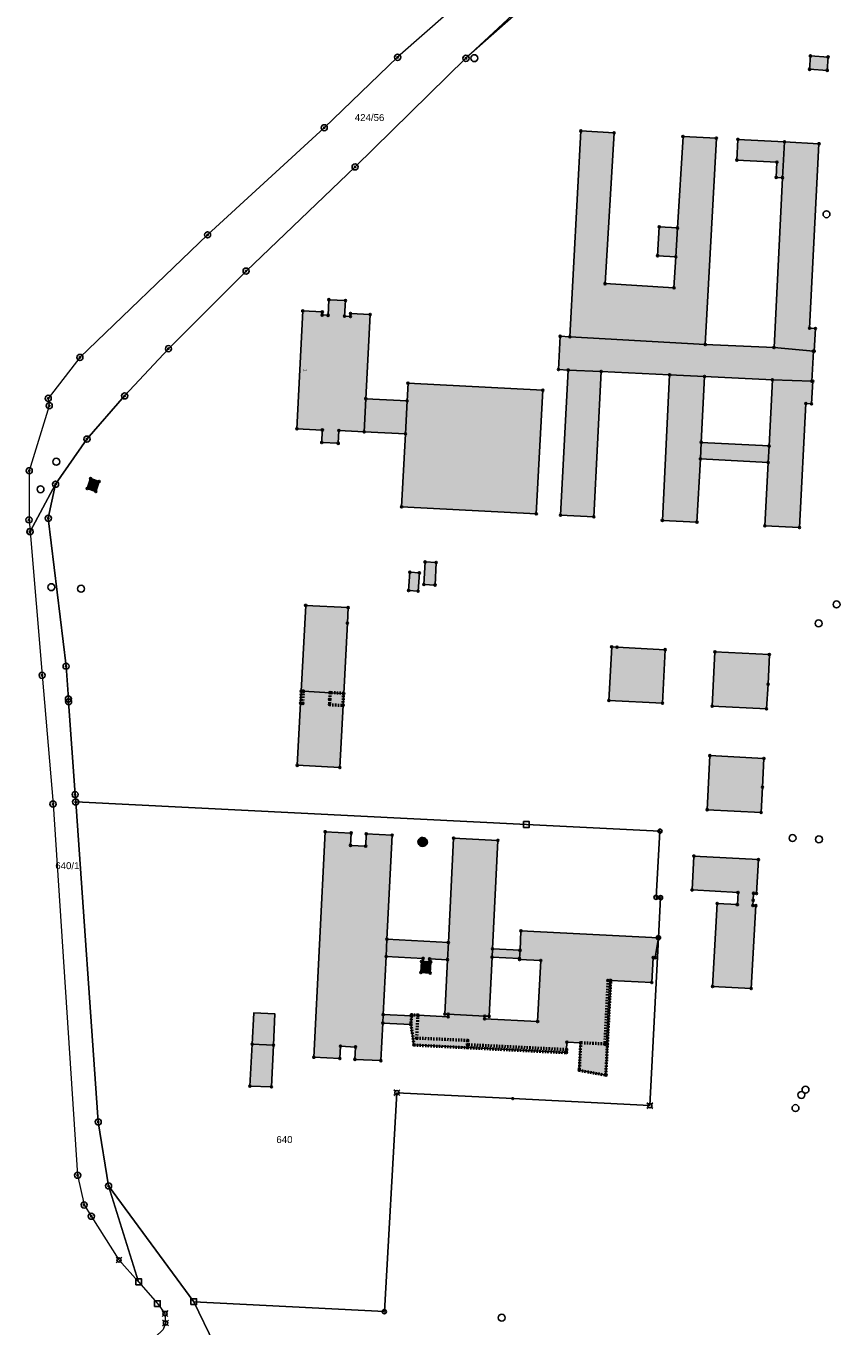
# Model space of a CAD drawing. Header units: millimetres. Extents: x 692199 to 693496, y 5343266 to 5344956.
# Tile 4 of 11: x 692199 to 692435, y 5344017 to 5344392. Entities that reach past the tile are written whole.
import ezdxf
from ezdxf.enums import TextEntityAlignment as Align

# ---------------------------------------------------------------- set-up
doc = ezdxf.new("R2010")
doc.units = ezdxf.units.MM
doc.linetypes.add('bauteil', pattern=[0.8, 0.4, -0.4])
doc.layers.add('bauteil', color=40, linetype='bauteil', lineweight=50)
doc.layers.add('flurstueck', color=72, linetype='Continuous', lineweight=0)
for name, color, linetype in [('bauwerke', 253, 'Continuous'), ('bauwerke_Umring', 5, 'Continuous'), ('besondererGebaeudepunkt_genau', 72, 'Continuous'), ('besondererGebaeudepunkt_sonstiger', 50, 'Continuous'), ('flurstuecksnummer', 250, 'Continuous'), ('gebaeude_GebaeudeFuerOeffentlicheZwecke', 252, 'Continuous'), ('gebaeude_GebaeudeFuerWirtschaftUndGewerbe', 252, 'Continuous'), ('gebaeude_NachQuellenlageNichtZuSpezifizieren', 252, 'Continuous'), ('gebaeude_Umring', 10, 'Continuous'), ('grenzpunkt_genau', 4, 'Continuous'), ('hausnummer', 250, 'Continuous'), ('katasterfestpunkt', 140, 'Continuous')]:
    doc.layers.add(name, color=color, linetype=linetype)
doc.styles.add('flurstuecksnummer', font='arial.ttf')
doc.styles.add('hausnummer', font='arial.ttf')

# ---------------------------------------------------------------- blocks, each defined once
blk = doc.blocks.new('ABM_1000')
for radius in [0.882, 0.206]:
    blk.add_circle((0, 0), radius)
blk = doc.blocks.new('ABM_1110')
blk.add_lwpolyline([(-0.83, -0.83), (0.83, -0.83), (0.83, 0.83), (-0.83, 0.83), (-0.83, -0.83)])
blk = doc.blocks.new('ABM_1400')
for p, q in [((-0.43, 0.43), (-0.85, 0.85)), ((0.85, 0.85), (0.43, 0.43)), ((-0.43, -0.43), (-0.85, -0.85)), ((0.85, -0.85), (0.43, -0.43))]:
    blk.add_line(p, q)
blk.add_circle((0, 0), 0.61)
blk = doc.blocks.new('ABM_1200')
for p, q in [((-0.61, 0), (-0.3, 0)), ((0, 0.61), (0, 0.3)), ((0.61, 0), (0.3, 0)), ((0, -0.61), (0, -0.3))]:
    blk.add_line(p, q)
blk.add_circle((0, 0), 0.61)
blk = doc.blocks.new('ABM_9500')
h = blk.add_hatch()
h.set_pattern_fill('ANGLE', color=256)
h.set_pattern_definition([(0, (0, 0), (0, 6.985), [5.08, -1.905]), (90, (0, 0), (-6.985, 4e-16), [5.08, -1.905])])
h.paths.add_polyline_path([(-0.27, 0, 1), (0.27, 0, 1)])
h = blk.add_hatch(color=256)
h.dxf.hatch_style = 1
h.paths.add_polyline_path([(-0.27, 0, 1), (0.27, 0, 1)])
blk.add_circle((0, 0), 0.273)
blk = doc.blocks.new('ABM_1650')
blk.add_line((-0.43, -0.43), (0.43, 0.43))
blk.add_circle((0, 0), 0.61)
blk = doc.blocks.new('Gebaeudepunkt')
blk.add_circle((0, 0), 0.3)
blk = doc.blocks.new('Aufnahmepunkt')
blk.add_circle((0, 0), 1)

msp = doc.modelspace()

# ---------------------------------------------------------------- hatches: boundary and pattern name
at = {"layer": 'bauwerke'}
for points in [[(692312.72, 5344156.43), (692312.8, 5344156.02), (692312.98, 5344155.65), (692313.27, 5344155.35), (692313.64, 5344155.15), (692314.04, 5344155.07), (692314.46, 5344155.1), (692314.85, 5344155.27), (692315.17, 5344155.53), (692315.39, 5344155.88), (692315.51, 5344156.28), (692315.43, 5344156.69), (692315.25, 5344157.06), (692314.95, 5344157.36), (692314.59, 5344157.56), (692314.18, 5344157.64), (692313.76, 5344157.61), (692313.38, 5344157.44), (692313.06, 5344157.18), (692312.83, 5344156.83), (692312.72, 5344156.43)], [(692334.17, 5344123.09), (692342.13, 5344122.68), (692342.25, 5344125.06), (692334.29, 5344125.48), (692334.17, 5344123.09)], [(692264.81, 5344097.95), (692270.98, 5344097.64), (692271.42, 5344106.66), (692265.27, 5344106.96), (692264.81, 5344097.95)], [(692302.59, 5344104.04), (692310.66, 5344103.65), (692310.87, 5344106.09), (692302.71, 5344106.48), (692302.59, 5344104.04)]]:
    msp.add_hatch(color=253, dxfattribs=at).paths.add_polyline_path(points)
at = {"layer": 'gebaeude_GebaeudeFuerOeffentlicheZwecke'}
for points in [[(692278.98, 5344199.92), (692279.66, 5344199.89), (692287.33, 5344199.49), (692291.29, 5344199.28), (692292.35, 5344219.58), (692292.58, 5344224.07), (692280.3, 5344224.72), (692278.98, 5344199.92)], [(692367.96, 5344197.25), (692383.42, 5344196.47), (692384.21, 5344211.92), (692370.3, 5344212.64), (692368.75, 5344212.75), (692367.96, 5344197.25)], [(692397.8, 5344195.59), (692413.52, 5344194.82), (692413.96, 5344201.92), (692414.33, 5344210.51), (692398.61, 5344211.31), (692397.8, 5344195.59)], [(692277.87, 5344178.51), (692290.16, 5344177.88), (692291.1, 5344195.85), (692291.29, 5344199.28), (692287.33, 5344199.49), (692279.66, 5344199.89), (692278.98, 5344199.92), (692278.83, 5344196.45), (692277.87, 5344178.51)], [(692396.34, 5344165.69), (692411.94, 5344164.9), (692412.34, 5344172.22), (692412.76, 5344180.5), (692397.12, 5344181.3), (692396.34, 5344165.69)], [(692391.98, 5344142.5), (692405.27, 5344141.77), (692405.08, 5344138.26), (692399.24, 5344138.58), (692397.94, 5344114.61), (692409.09, 5344114.01), (692410.41, 5344137.96), (692409.59, 5344138), (692409.67, 5344139.5), (692409.78, 5344141.52), (692410.62, 5344141.47), (692411.16, 5344151.26), (692392.52, 5344152.29), (692391.98, 5344142.5)]]:
    msp.add_hatch(color=252, dxfattribs=at).paths.add_polyline_path(points)
at = {"layer": 'gebaeude_GebaeudeFuerWirtschaftUndGewerbe'}
for points in [[(692425.96, 5344379.6), (692431.07, 5344379.3), (692431.29, 5344383.16), (692426.19, 5344383.46), (692425.96, 5344379.6)], [(692356.67, 5344302.31), (692395.82, 5344300.09), (692399.01, 5344359.69), (692389.37, 5344360.2), (692387.79, 5344333.76), (692387.29, 5344325.45), (692386.76, 5344316.49), (692366.83, 5344317.68), (692369.44, 5344361.27), (692359.82, 5344361.79), (692356.67, 5344302.31)], [(692404.93, 5344353.39), (692416.52, 5344352.78), (692416.28, 5344348.38), (692418.12, 5344348.29), (692418.71, 5344358.64), (692405.24, 5344359.36), (692404.93, 5344353.39)], [(692415.68, 5344299.22), (692427.05, 5344298.18), (692427.31, 5344298.16), (692427.64, 5344304.7), (692425.97, 5344304.79), (692428.67, 5344358.11), (692418.71, 5344358.64), (692418.12, 5344348.29), (692415.68, 5344299.22)], [(692382.03, 5344325.76), (692387.29, 5344325.45), (692387.79, 5344333.76), (692382.52, 5344334.08), (692382.03, 5344325.76)], [(692353.35, 5344292.86), (692356.17, 5344292.71), (692365.71, 5344292.32), (692385.5, 5344291.33), (692395.59, 5344290.85), (692415.2, 5344289.88), (692426.61, 5344289.48), (692427.05, 5344298.18), (692415.68, 5344299.22), (692395.82, 5344300.09), (692356.67, 5344302.31), (692353.87, 5344302.46), (692353.35, 5344292.86)], [(692353.96, 5344250.81), (692363.61, 5344250.3), (692365.71, 5344292.32), (692356.17, 5344292.71), (692353.96, 5344250.81)], [(692383.4, 5344249.28), (692393.41, 5344248.76), (692394.39, 5344267.04), (692394.65, 5344271.82), (692395.59, 5344290.85), (692385.5, 5344291.33), (692383.4, 5344249.28)], [(692413.01, 5344247.73), (692423.04, 5344247.21), (692424.87, 5344283.02), (692426.53, 5344282.93), (692426.86, 5344289.47), (692426.61, 5344289.48), (692415.2, 5344289.88), (692414.24, 5344270.77), (692413.99, 5344265.98), (692413.01, 5344247.73)], [(692394.39, 5344267.04), (692413.99, 5344265.98), (692414.24, 5344270.77), (692394.65, 5344271.82), (692394.39, 5344267.04)], [(692217.17, 5344258.47), (692219.65, 5344257.62), (692220.62, 5344260.51), (692218.13, 5344261.35), (692217.17, 5344258.47)], [(692314.47, 5344230.77), (692317.69, 5344230.6), (692318.03, 5344237.1), (692314.8, 5344237.26), (692314.47, 5344230.77)], [(692310.06, 5344229.02), (692312.79, 5344228.84), (692313.15, 5344234.11), (692310.42, 5344234.28), (692310.06, 5344229.02)], [(692264.19, 5344085.82), (692270.39, 5344085.6), (692270.98, 5344097.64), (692264.81, 5344097.95), (692264.19, 5344085.82)]]:
    msp.add_hatch(color=252, dxfattribs=at).paths.add_polyline_path(points)
at = {"layer": 'gebaeude_NachQuellenlageNichtZuSpezifizieren'}
for points in [[(692277.76, 5344275.76), (692285.11, 5344275.39), (692284.93, 5344271.79), (692289.72, 5344271.55), (692289.91, 5344275.23), (692297.22, 5344274.85), (692297.22, 5344274.89), (692297.65, 5344284.44), (692298.93, 5344308.76), (692293.27, 5344309.06), (692293.23, 5344308.18), (692291.55, 5344308.27), (692291.79, 5344312.79), (692286.99, 5344313.04), (692286.76, 5344308.53), (692285.06, 5344308.62), (692285.11, 5344309.51), (692279.44, 5344309.79), (692277.76, 5344275.76)], [(692308.04, 5344253.2), (692346.96, 5344251.15), (692348.84, 5344286.87), (692309.88, 5344288.92), (692309.61, 5344283.8), (692309.14, 5344274.27), (692308.04, 5344253.2)], [(692297.22, 5344274.89), (692309.14, 5344274.27), (692309.61, 5344283.8), (692297.65, 5344284.44), (692297.22, 5344274.89)], [(692282.65, 5344094.15), (692290.16, 5344093.77), (692290.34, 5344097.34), (692294.71, 5344097.12), (692294.53, 5344093.55), (692302.04, 5344093.18), (692302.59, 5344104.04), (692302.71, 5344106.48), (692303.56, 5344123.28), (692303.8, 5344128.28), (692305.32, 5344158.35), (692297.82, 5344158.73), (692297.64, 5344155.16), (692293.26, 5344155.38), (692293.45, 5344158.95), (692285.94, 5344159.32), (692282.65, 5344094.15)], [(692320.5, 5344106.63), (692321.52, 5344106.58), (692332.05, 5344106.05), (692333.31, 5344105.99), (692334.17, 5344123.09), (692334.29, 5344125.48), (692335.86, 5344156.82), (692323.07, 5344157.46), (692321.54, 5344127.33), (692321.3, 5344122.35), (692320.5, 5344106.63)], [(692310.66, 5344103.65), (692311.6, 5344097.72), (692327.05, 5344096.94), (692355.71, 5344095.51), (692355.72, 5344096.34), (692355.82, 5344098.52), (692359.76, 5344098.32), (692359.35, 5344090.4), (692367.1, 5344089.02), (692367.56, 5344097.92), (692368.5, 5344116.31), (692380.33, 5344115.73), (692380.72, 5344122.98), (692381.32, 5344122.94), (692382.28, 5344128.7), (692342.53, 5344130.69), (692342.25, 5344125.06), (692342.13, 5344122.68), (692342.12, 5344122.4), (692348.25, 5344122.11), (692347.35, 5344104.47), (692332.03, 5344105.28), (692332.05, 5344106.05), (692321.52, 5344106.58), (692321.49, 5344105.85), (692312.77, 5344106.27), (692310.85, 5344106.39), (692310.87, 5344106.09), (692310.66, 5344103.65)], [(692303.56, 5344123.28), (692314.23, 5344122.72), (692314.17, 5344121.82), (692316.08, 5344121.72), (692316.13, 5344122.61), (692321.3, 5344122.35), (692321.54, 5344127.33), (692303.8, 5344128.28), (692303.56, 5344123.28)], [(692313.61, 5344118.63), (692316.3, 5344118.49), (692316.48, 5344121.7), (692316.08, 5344121.72), (692314.17, 5344121.82), (692313.78, 5344121.84), (692313.61, 5344118.63)]]:
    msp.add_hatch(color=252, dxfattribs=at).paths.add_polyline_path(points)

# ---------------------------------------------------------------- linework, layer by layer
at = {"layer": 'bauteil'}
for points in [[(692278.83, 5344196.45), (692279.47, 5344196.42), (692279.66, 5344199.89), (692278.98, 5344199.92), (692278.83, 5344196.45)], [(692287.16, 5344196.06), (692291.1, 5344195.85), (692291.29, 5344199.28), (692287.33, 5344199.49), (692287.23, 5344197.56), (692287.16, 5344196.06)], [(692366.75, 5344097.97), (692367.56, 5344097.92), (692368.5, 5344116.31), (692367.67, 5344116.35), (692366.75, 5344097.97)], [(692310.66, 5344103.65), (692311.6, 5344097.72), (692327.05, 5344096.94), (692355.71, 5344095.51), (692355.72, 5344096.34), (692327.1, 5344097.74), (692327.16, 5344098.98), (692312.42, 5344099.64), (692312.77, 5344106.27), (692310.85, 5344106.39), (692310.87, 5344106.09), (692310.66, 5344103.65)], [(692359.35, 5344090.4), (692367.1, 5344089.02), (692367.56, 5344097.92), (692366.75, 5344097.97), (692359.76, 5344098.32), (692359.35, 5344090.4)]]:
    msp.add_lwpolyline(points, dxfattribs=at)
at = {"layer": 'bauwerke_Umring'}
for points in [[(692312.72, 5344156.43), (692312.8, 5344156.02), (692312.98, 5344155.65), (692313.27, 5344155.35), (692313.64, 5344155.15), (692314.04, 5344155.07), (692314.46, 5344155.1), (692314.85, 5344155.27), (692315.17, 5344155.53), (692315.39, 5344155.88), (692315.51, 5344156.28), (692315.43, 5344156.69), (692315.25, 5344157.06), (692314.95, 5344157.36), (692314.59, 5344157.56), (692314.18, 5344157.64), (692313.76, 5344157.61), (692313.38, 5344157.44), (692313.06, 5344157.18), (692312.83, 5344156.83), (692312.72, 5344156.43)], [(692334.17, 5344123.09), (692342.13, 5344122.68), (692342.25, 5344125.06), (692334.29, 5344125.48), (692334.17, 5344123.09)], [(692264.81, 5344097.95), (692270.98, 5344097.64), (692271.42, 5344106.66), (692265.27, 5344106.96), (692264.81, 5344097.95)], [(692302.59, 5344104.04), (692310.66, 5344103.65), (692310.87, 5344106.09), (692302.71, 5344106.48), (692302.59, 5344104.04)]]:
    msp.add_lwpolyline(points, dxfattribs=at)
at = {"layer": 'flurstueck'}
for points in [[(692200.33, 5344249.43), (692200.62, 5344245.98), (692200.65, 5344246.07), (692208, 5344259.73), (692217.08, 5344272.77), (692227.97, 5344285.24), (692240.64, 5344298.88), (692263.08, 5344321.31), (692294.59, 5344351.4), (692326.63, 5344382.78), (692494.88, 5344539.08)], [(692939.42, 5343940.25), (692944.44, 5344040.12), (692949.46, 5344139.98), (692954.35, 5344237.16), (692962.01, 5344389.67), (692968.73, 5344523.47), (692948.09, 5344516.18), (692704.92, 5344528.47), (692699.81, 5344528.73), (692494.88, 5344539.08), (692406.07, 5344452.95), (692326.63, 5344382.78), (692294.59, 5344351.4), (692263.08, 5344321.31), (692240.64, 5344298.88), (692227.97, 5344285.24), (692217.08, 5344272.77), (692208, 5344259.73), (692205.9, 5344249.88)], [(692321.65, 5344396.11), (692306.88, 5344383.07), (692285.67, 5344362.72), (692251.94, 5344331.78), (692215.03, 5344296.35), (692205.88, 5344284.53), (692206.16, 5344282.4), (692200.39, 5344263.62), (692200.33, 5344249.43)], [(692200.62, 5344245.98), (692204.12, 5344204.51), (692207.27, 5344167.29), (692214.38, 5344060.08), (692216.26, 5344051.48), (692218.33, 5344048.21), (692226.32, 5344035.58), (692232.01, 5344029.27), (692223.33, 5344056.99), (692220.33, 5344075.48), (692213.81, 5344167.94), (692213.66, 5344170.07), (692211.77, 5344196.85), (692211.72, 5344197.67), (692211.05, 5344207.15), (692205.9, 5344249.88), (692208, 5344259.73), (692200.65, 5344246.07), (692200.62, 5344245.98)], [(692205.9, 5344249.88), (692211.05, 5344207.15), (692211.72, 5344197.67), (692211.77, 5344196.85), (692213.66, 5344170.07), (692213.81, 5344167.94), (692344.1, 5344161.41), (692382.7, 5344159.48), (692381.57, 5344140.35), (692382.87, 5344140.28), (692382.28, 5344128.7), (692379.78, 5344080.17), (692340.14, 5344082.2), (692306.67, 5344083.92), (692303.04, 5344020.67), (692247.92, 5344023.53), (692253.86, 5344011.32)], [(692213.81, 5344167.94), (692220.33, 5344075.48), (692223.33, 5344056.99), (692247.92, 5344023.53), (692303.04, 5344020.67), (692306.67, 5344083.92), (692340.14, 5344082.2), (692379.78, 5344080.17), (692382.28, 5344128.7), (692382.87, 5344140.28), (692381.57, 5344140.35), (692382.7, 5344159.48), (692344.1, 5344161.41), (692213.81, 5344167.94)], [(692223.33, 5344056.99), (692232.01, 5344029.27), (692237.43, 5344022.99), (692239.62, 5344020.09), (692239.8, 5344017.37), (692239.06, 5344015.54), (692236.83, 5344013.28), (692233.8, 5344012.56), (692253.86, 5344011.32), (692247.92, 5344023.53), (692223.33, 5344056.99)]]:
    msp.add_lwpolyline(points, dxfattribs=at)
at = {"layer": 'gebaeude_Umring'}
for points in [[(692425.96, 5344379.6), (692431.07, 5344379.3), (692431.29, 5344383.16), (692426.19, 5344383.46), (692425.96, 5344379.6)], [(692356.67, 5344302.31), (692395.82, 5344300.09), (692399.01, 5344359.69), (692389.37, 5344360.2), (692387.79, 5344333.76), (692387.29, 5344325.45), (692386.76, 5344316.49), (692366.83, 5344317.68), (692369.44, 5344361.27), (692359.82, 5344361.79), (692356.67, 5344302.31)], [(692404.93, 5344353.39), (692416.52, 5344352.78), (692416.28, 5344348.38), (692418.12, 5344348.29), (692418.71, 5344358.64), (692405.24, 5344359.36), (692404.93, 5344353.39)], [(692415.68, 5344299.22), (692427.05, 5344298.18), (692427.31, 5344298.16), (692427.64, 5344304.7), (692425.97, 5344304.79), (692428.67, 5344358.11), (692418.71, 5344358.64), (692418.12, 5344348.29), (692415.68, 5344299.22)], [(692382.03, 5344325.76), (692387.29, 5344325.45), (692387.79, 5344333.76), (692382.52, 5344334.08), (692382.03, 5344325.76)], [(692277.76, 5344275.76), (692285.11, 5344275.39), (692284.93, 5344271.79), (692289.72, 5344271.55), (692289.91, 5344275.23), (692297.22, 5344274.85), (692297.22, 5344274.89), (692297.65, 5344284.44), (692298.93, 5344308.76), (692293.27, 5344309.06), (692293.23, 5344308.18), (692291.55, 5344308.27), (692291.79, 5344312.79), (692286.99, 5344313.04), (692286.76, 5344308.53), (692285.06, 5344308.62), (692285.11, 5344309.51), (692279.44, 5344309.79), (692277.76, 5344275.76)], [(692353.35, 5344292.86), (692356.17, 5344292.71), (692365.71, 5344292.32), (692385.5, 5344291.33), (692395.59, 5344290.85), (692415.2, 5344289.88), (692426.61, 5344289.48), (692427.05, 5344298.18), (692415.68, 5344299.22), (692395.82, 5344300.09), (692356.67, 5344302.31), (692353.87, 5344302.46), (692353.35, 5344292.86)], [(692353.96, 5344250.81), (692363.61, 5344250.3), (692365.71, 5344292.32), (692356.17, 5344292.71), (692353.96, 5344250.81)], [(692383.4, 5344249.28), (692393.41, 5344248.76), (692394.39, 5344267.04), (692394.65, 5344271.82), (692395.59, 5344290.85), (692385.5, 5344291.33), (692383.4, 5344249.28)], [(692308.04, 5344253.2), (692346.96, 5344251.15), (692348.84, 5344286.87), (692309.88, 5344288.92), (692309.61, 5344283.8), (692309.14, 5344274.27), (692308.04, 5344253.2)], [(692413.01, 5344247.73), (692423.04, 5344247.21), (692424.87, 5344283.02), (692426.53, 5344282.93), (692426.86, 5344289.47), (692426.61, 5344289.48), (692415.2, 5344289.88), (692414.24, 5344270.77), (692413.99, 5344265.98), (692413.01, 5344247.73)], [(692297.22, 5344274.89), (692309.14, 5344274.27), (692309.61, 5344283.8), (692297.65, 5344284.44), (692297.22, 5344274.89)], [(692394.39, 5344267.04), (692413.99, 5344265.98), (692414.24, 5344270.77), (692394.65, 5344271.82), (692394.39, 5344267.04)], [(692217.17, 5344258.47), (692219.65, 5344257.62), (692220.62, 5344260.51), (692218.13, 5344261.35), (692217.17, 5344258.47)], [(692314.47, 5344230.77), (692317.69, 5344230.6), (692318.03, 5344237.1), (692314.8, 5344237.26), (692314.47, 5344230.77)], [(692310.06, 5344229.02), (692312.79, 5344228.84), (692313.15, 5344234.11), (692310.42, 5344234.28), (692310.06, 5344229.02)], [(692278.98, 5344199.92), (692279.66, 5344199.89), (692287.33, 5344199.49), (692291.29, 5344199.28), (692292.35, 5344219.58), (692292.58, 5344224.07), (692280.3, 5344224.72), (692278.98, 5344199.92)], [(692367.96, 5344197.25), (692383.42, 5344196.47), (692384.21, 5344211.92), (692370.3, 5344212.64), (692368.75, 5344212.75), (692367.96, 5344197.25)], [(692397.8, 5344195.59), (692413.52, 5344194.82), (692413.96, 5344201.92), (692414.33, 5344210.51), (692398.61, 5344211.31), (692397.8, 5344195.59)], [(692277.87, 5344178.51), (692290.16, 5344177.88), (692291.1, 5344195.85), (692291.29, 5344199.28), (692287.33, 5344199.49), (692279.66, 5344199.89), (692278.98, 5344199.92), (692278.83, 5344196.45), (692277.87, 5344178.51)], [(692396.34, 5344165.69), (692411.94, 5344164.9), (692412.34, 5344172.22), (692412.76, 5344180.5), (692397.12, 5344181.3), (692396.34, 5344165.69)], [(692282.65, 5344094.15), (692290.16, 5344093.77), (692290.34, 5344097.34), (692294.71, 5344097.12), (692294.53, 5344093.55), (692302.04, 5344093.18), (692302.59, 5344104.04), (692302.71, 5344106.48), (692303.56, 5344123.28), (692303.8, 5344128.28), (692305.32, 5344158.35), (692297.82, 5344158.73), (692297.64, 5344155.16), (692293.26, 5344155.38), (692293.45, 5344158.95), (692285.94, 5344159.32), (692282.65, 5344094.15)], [(692320.5, 5344106.63), (692321.52, 5344106.58), (692332.05, 5344106.05), (692333.31, 5344105.99), (692334.17, 5344123.09), (692334.29, 5344125.48), (692335.86, 5344156.82), (692323.07, 5344157.46), (692321.54, 5344127.33), (692321.3, 5344122.35), (692320.5, 5344106.63)], [(692391.98, 5344142.5), (692405.27, 5344141.77), (692405.08, 5344138.26), (692399.24, 5344138.58), (692397.94, 5344114.61), (692409.09, 5344114.01), (692410.41, 5344137.96), (692409.59, 5344138), (692409.67, 5344139.5), (692409.78, 5344141.52), (692410.62, 5344141.47), (692411.16, 5344151.26), (692392.52, 5344152.29), (692391.98, 5344142.5)], [(692310.66, 5344103.65), (692311.6, 5344097.72), (692327.05, 5344096.94), (692355.71, 5344095.51), (692355.72, 5344096.34), (692355.82, 5344098.52), (692359.76, 5344098.32), (692359.35, 5344090.4), (692367.1, 5344089.02), (692367.56, 5344097.92), (692368.5, 5344116.31), (692380.33, 5344115.73), (692380.72, 5344122.98), (692381.32, 5344122.94), (692382.28, 5344128.7), (692342.53, 5344130.69), (692342.25, 5344125.06), (692342.13, 5344122.68), (692342.12, 5344122.4), (692348.25, 5344122.11), (692347.35, 5344104.47), (692332.03, 5344105.28), (692332.05, 5344106.05), (692321.52, 5344106.58), (692321.49, 5344105.85), (692312.77, 5344106.27), (692310.85, 5344106.39), (692310.87, 5344106.09), (692310.66, 5344103.65)], [(692303.56, 5344123.28), (692314.23, 5344122.72), (692314.17, 5344121.82), (692316.08, 5344121.72), (692316.13, 5344122.61), (692321.3, 5344122.35), (692321.54, 5344127.33), (692303.8, 5344128.28), (692303.56, 5344123.28)], [(692313.61, 5344118.63), (692316.3, 5344118.49), (692316.48, 5344121.7), (692316.08, 5344121.72), (692314.17, 5344121.82), (692313.78, 5344121.84), (692313.61, 5344118.63)], [(692264.19, 5344085.82), (692270.39, 5344085.6), (692270.98, 5344097.64), (692264.81, 5344097.95), (692264.19, 5344085.82)]]:
    msp.add_lwpolyline(points, dxfattribs=at)

# ---------------------------------------------------------------- block references
at = {"layer": 'besondererGebaeudepunkt_genau'}
for p in [(692218.13, 5344261.35), (692220.62, 5344260.51), (692217.17, 5344258.47), (692219.65, 5344257.62), (692310.42, 5344234.28), (692314.8, 5344237.26), (692318.03, 5344237.1), (692313.15, 5344234.11), (692314.47, 5344230.77), (692317.69, 5344230.6), (692310.06, 5344229.02), (692312.79, 5344228.84), (692292.58, 5344224.07), (692368.75, 5344212.75), (692384.21, 5344211.92), (692398.61, 5344211.31), (692414.33, 5344210.51), (692278.98, 5344199.92), (692291.29, 5344199.28), (692367.96, 5344197.25), (692291.1, 5344195.85), (692383.42, 5344196.47), (692397.8, 5344195.59), (692413.52, 5344194.82), (692277.87, 5344178.51), (692290.16, 5344177.88), (692397.12, 5344181.3), (692412.76, 5344180.5), (692396.34, 5344165.69), (692411.94, 5344164.9), (692285.94, 5344159.32), (692305.32, 5344158.35), (692323.07, 5344157.46), (692335.86, 5344156.82), (692392.52, 5344152.29), (692411.16, 5344151.26), (692391.98, 5344142.5), (692410.41, 5344137.96), (692342.53, 5344130.69), (692382.28, 5344128.7), (692342.12, 5344122.4), (692380.33, 5344115.73), (692409.09, 5344114.01), (692320.5, 5344106.63), (692312.77, 5344106.27), (692333.31, 5344105.99), (692312.42, 5344099.64), (692311.6, 5344097.72), (692327.1, 5344097.74), (692355.71, 5344095.51), (692355.72, 5344096.34), (692366.75, 5344097.97), (692282.65, 5344094.15), (692302.04, 5344093.18), (692367.1, 5344089.02), (692264.19, 5344085.82)]:
    msp.add_blockref('Gebaeudepunkt', p, dxfattribs=at)
at = {"layer": 'besondererGebaeudepunkt_sonstiger'}
for p in [(692426.19, 5344383.46), (692431.29, 5344383.16), (692425.96, 5344379.6), (692431.07, 5344379.3), (692359.82, 5344361.79), (692369.44, 5344361.27), (692389.37, 5344360.2), (692399.01, 5344359.69), (692405.24, 5344359.36), (692418.71, 5344358.64), (692428.67, 5344358.11), (692404.93, 5344353.39), (692416.52, 5344352.78), (692416.28, 5344348.38), (692418.12, 5344348.29), (692382.52, 5344334.08), (692387.79, 5344333.76), (692382.03, 5344325.76), (692387.29, 5344325.45), (692366.83, 5344317.68), (692286.99, 5344313.04), (692386.76, 5344316.49), (692279.44, 5344309.79), (692285.11, 5344309.51), (692291.79, 5344312.79), (692285.06, 5344308.62), (692286.76, 5344308.53), (692291.55, 5344308.27), (692293.23, 5344308.18), (692293.27, 5344309.06), (692298.93, 5344308.76), (692353.87, 5344302.46), (692356.67, 5344302.31), (692425.97, 5344304.79), (692427.64, 5344304.7), (692395.82, 5344300.09), (692415.68, 5344299.22), (692427.05, 5344298.18), (692427.31, 5344298.16), (692353.35, 5344292.86), (692356.17, 5344292.71), (692365.71, 5344292.32), (692385.5, 5344291.33), (692395.59, 5344290.85), (692309.88, 5344288.92), (692348.84, 5344286.87), (692415.2, 5344289.88), (692426.61, 5344289.48), (692426.86, 5344289.47), (692297.65, 5344284.44), (692309.61, 5344283.8), (692424.87, 5344283.02), (692426.53, 5344282.93), (692277.76, 5344275.76), (692284.93, 5344271.79), (692285.11, 5344275.39), (692289.91, 5344275.23), (692297.22, 5344274.89), (692297.22, 5344274.85), (692309.14, 5344274.27), (692394.65, 5344271.82), (692289.72, 5344271.55), (692414.24, 5344270.77), (692394.39, 5344267.04), (692413.99, 5344265.98), (692308.04, 5344253.2), (692346.96, 5344251.15), (692353.96, 5344250.81), (692363.61, 5344250.3), (692383.4, 5344249.28), (692393.41, 5344248.76), (692413.01, 5344247.73), (692423.04, 5344247.21), (692280.3, 5344224.72), (692292.35, 5344219.58), (692370.3, 5344212.64), (692413.96, 5344201.92), (692279.66, 5344199.89), (692287.23, 5344197.56), (692287.33, 5344199.49), (692278.83, 5344196.45), (692279.47, 5344196.42), (692287.16, 5344196.06), (692412.34, 5344172.22), (692293.26, 5344155.38), (692293.45, 5344158.95), (692297.82, 5344158.73), (692297.64, 5344155.16), (692405.27, 5344141.77), (692409.78, 5344141.52), (692410.62, 5344141.47), (692399.24, 5344138.58), (692405.08, 5344138.26), (692409.59, 5344138), (692409.67, 5344139.5), (692303.8, 5344128.28), (692321.54, 5344127.33), (692334.29, 5344125.48), (692303.56, 5344123.28), (692313.78, 5344121.84), (692314.17, 5344121.82), (692314.23, 5344122.72), (692316.08, 5344121.72), (692316.13, 5344122.61), (692316.48, 5344121.7), (692321.3, 5344122.35), (692334.17, 5344123.09), (692342.13, 5344122.68), (692342.25, 5344125.06), (692348.25, 5344122.11), (692380.72, 5344122.98), (692381.32, 5344122.94), (692313.61, 5344118.63), (692316.3, 5344118.49), (692367.67, 5344116.35), (692368.5, 5344116.31), (692397.94, 5344114.61), (692302.71, 5344106.48), (692321.52, 5344106.58), (692302.59, 5344104.04), (692310.66, 5344103.65), (692310.85, 5344106.39), (692310.87, 5344106.09), (692321.49, 5344105.85), (692332.03, 5344105.28), (692332.05, 5344106.05), (692347.35, 5344104.47), (692327.16, 5344098.98), (692264.81, 5344097.95), (692270.98, 5344097.64), (692290.34, 5344097.34), (692294.71, 5344097.12), (692327.05, 5344096.94), (692355.82, 5344098.52), (692359.76, 5344098.32), (692367.56, 5344097.92), (692290.16, 5344093.77), (692294.53, 5344093.55), (692359.35, 5344090.4), (692270.39, 5344085.6)]:
    msp.add_blockref('Gebaeudepunkt', p, dxfattribs=at)
at = {"layer": 'grenzpunkt_genau'}
for name, p in [('ABM_1000', (692306.88, 5344383.07)), ('ABM_1000', (692326.63, 5344382.78)), ('ABM_1000', (692285.67, 5344362.72)), ('ABM_1000', (692294.59, 5344351.4)), ('ABM_1000', (692251.94, 5344331.78)), ('ABM_1000', (692263.08, 5344321.31)), ('ABM_1000', (692240.64, 5344298.88)), ('ABM_1000', (692215.03, 5344296.35)), ('ABM_1000', (692205.88, 5344284.53)), ('ABM_1000', (692227.97, 5344285.24)), ('ABM_1000', (692206.16, 5344282.4)), ('ABM_1000', (692217.08, 5344272.77)), ('ABM_1000', (692200.39, 5344263.62)), ('ABM_1000', (692208, 5344259.73)), ('ABM_1000', (692200.33, 5344249.43)), ('ABM_1000', (692205.9, 5344249.88)), ('ABM_1000', (692200.62, 5344245.98)), ('ABM_1000', (692200.65, 5344246.07)), ('ABM_1000', (692204.12, 5344204.51)), ('ABM_1000', (692211.05, 5344207.15)), ('ABM_1000', (692211.72, 5344197.67)), ('ABM_1000', (692211.77, 5344196.85)), ('ABM_1000', (692213.66, 5344170.07)), ('ABM_1000', (692207.27, 5344167.29)), ('ABM_1000', (692213.81, 5344167.94)), ('ABM_1110', (692344.1, 5344161.41)), ('ABM_1200', (692382.7, 5344159.48)), ('ABM_1200', (692381.57, 5344140.35)), ('ABM_1200', (692382.87, 5344140.28)), ('ABM_1650', (692382.28, 5344128.7)), ('ABM_1400', (692306.67, 5344083.92)), ('ABM_9500', (692340.14, 5344082.2)), ('ABM_1400', (692379.78, 5344080.17)), ('ABM_1000', (692220.33, 5344075.48)), ('ABM_1000', (692214.38, 5344060.08)), ('ABM_1000', (692223.33, 5344056.99)), ('ABM_1000', (692216.26, 5344051.48)), ('ABM_1000', (692218.33, 5344048.21)), ('ABM_1400', (692226.32, 5344035.58)), ('ABM_1110', (692232.01, 5344029.27)), ('ABM_1110', (692247.92, 5344023.53)), ('ABM_1110', (692237.43, 5344022.99)), ('ABM_1400', (692239.62, 5344020.09)), ('ABM_1200', (692303.04, 5344020.67)), ('ABM_1400', (692239.8, 5344017.37))]:
    msp.add_blockref(name, p, dxfattribs=at)
at = {"layer": 'katasterfestpunkt'}
for p in [(692329.03, 5344382.82), (692430.85, 5344337.74), (692208.19, 5344266.22), (692203.65, 5344258.27), (692206.75, 5344229.98), (692215.37, 5344229.53), (692433.75, 5344224.99), (692428.55, 5344219.52), (692421.03, 5344157.49), (692428.67, 5344157.12), (692423.58, 5344083.26), (692424.78, 5344084.77), (692421.88, 5344079.46), (692336.96, 5344018.91)]:
    msp.add_blockref('Aufnahmepunkt', p, dxfattribs=at)

# ---------------------------------------------------------------- texts
at = {"layer": 'flurstuecksnummer', "style": 'flurstuecksnummer'}
for s, p in [('424/56', (692298.76, 5344365.67)), ('640/1', (692211.41, 5344149.51)), ('640', (692274.16, 5344070.38))]:
    msp.add_text(s, height=2, dxfattribs=at).set_placement(p, align=Align.MIDDLE_CENTER)
at = {"layer": 'hausnummer', "style": 'hausnummer'}
msp.add_text('1', height=1, rotation=267.3421, dxfattribs=at).set_placement((692280.2, 5344292.69), align=Align.MIDDLE_CENTER)

doc.saveas('drawing.dxf')
